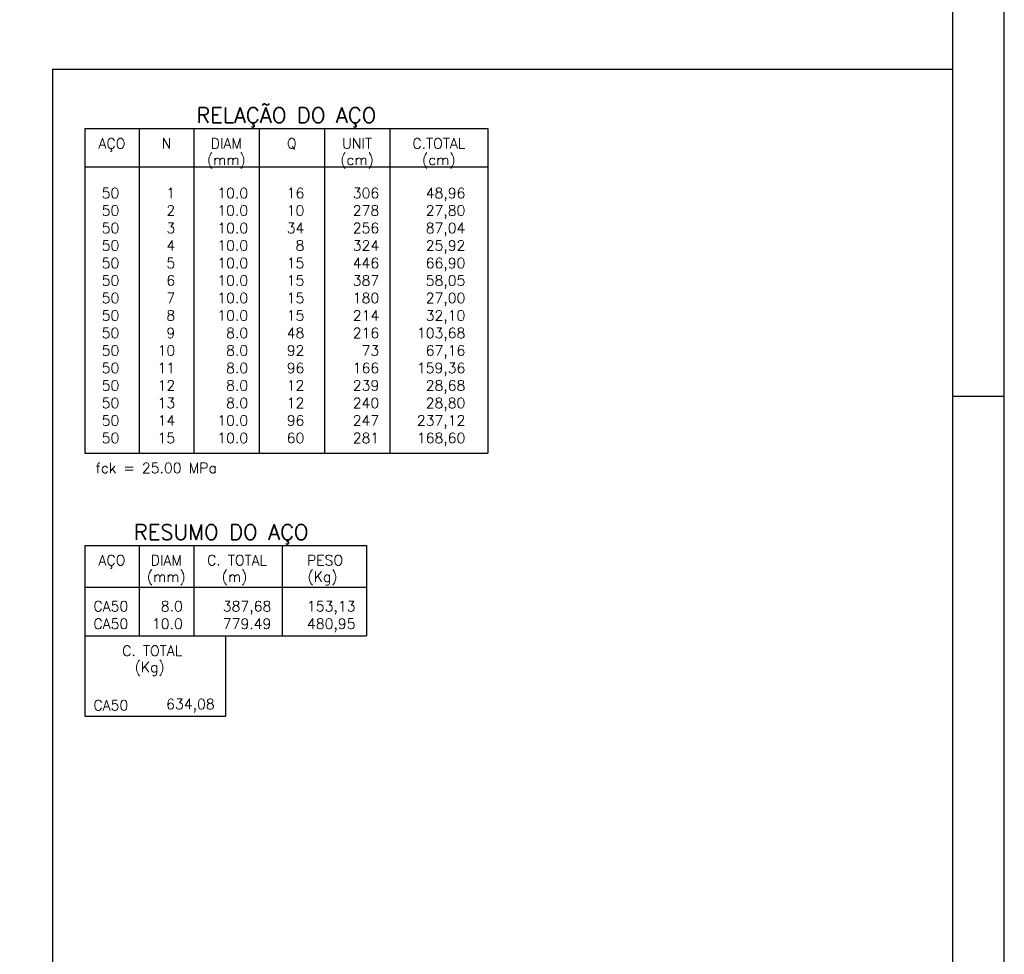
# Model space of a CAD drawing. Extents: x 671 to 2773, y 1614 to 3370.
# Tile 23 of 25: x 2295 to 2773, y 2085 to 2539. Entities that reach past the tile are written whole.
import ezdxf
from ezdxf.enums import TextEntityAlignment as Align

# ---------------------------------------------------------------- set-up
doc = ezdxf.new("R2010")
doc.units = 0
doc.header["$LTSCALE"] = 0.2
doc.header["$MEASUREMENT"] = 0
doc.layers.add('DT-TEXT01', color=4, linetype='CONTINUOUS')
doc.layers.add('PADRÃO', color=7, linetype='CONTINUOUS')
doc.styles.add('ROMANS', font='ROMANS.SHX')

msp = doc.modelspace()

# ---------------------------------------------------------------- linework, layer by layer
at = {"layer": 'DT-TEXT01', "linetype": 'CONTINUOUS'}
for p, q in [((2326.18, 2486.43), (2326.18, 2328.81)), ((2326.18, 2486.43), (2522.1, 2486.43)), ((2352.66, 2486.43), (2352.66, 2328.81)), ((2379.13, 2486.43), (2379.13, 2328.81)), ((2410.9, 2486.43), (2410.9, 2328.81)), ((2442.67, 2486.43), (2442.67, 2328.81)), ((2474.44, 2486.43), (2474.44, 2328.81)), ((2522.1, 2486.43), (2522.1, 2328.81)), ((2326.18, 2467.9), (2522.1, 2467.9)), ((2326.18, 2328.81), (2522.1, 2328.81)), ((2326.18, 2283.92), (2326.18, 2240)), ((2326.18, 2283.92), (2463.05, 2283.92)), ((2352.66, 2283.92), (2352.66, 2240)), ((2379.13, 2283.92), (2379.13, 2240)), ((2422.14, 2283.92), (2422.14, 2240)), ((2463.05, 2283.92), (2463.05, 2240)), ((2326.18, 2263.72), (2463.05, 2263.72)), ((2326.18, 2240), (2463.05, 2240)), ((2326.18, 2240), (2326.18, 2200.99)), ((2394.62, 2240), (2394.62, 2200.99)), ((2326.18, 2200.99), (2394.62, 2200.99))]:
    msp.add_line(p, q, dxfattribs=at)
at = {"layer": 'PADRÃO', "color": 2}
for p, q in [((2310.53, 2515.38), (2310.53, 1638.88)), ((2310.53, 2515.38), (2748.03, 2515.38)), ((2773.03, 2356.38), (2748.03, 2356.38))]:
    msp.add_line(p, q, dxfattribs=at)
msp.add_lwpolyline([(670.53, 3098.88), (670.53, 1613.88), (2773.03, 1613.88), (2773.03, 3098.88), (670.53, 3098.88)], dxfattribs=at)
at = {"layer": 'PADRÃO', "color": 1}
msp.add_lwpolyline([(733.03, 1638.88), (2748.03, 1638.88), (2748.03, 3073.88), (733.03, 3073.88)], close=True, dxfattribs=at)

# ---------------------------------------------------------------- texts
at = {"layer": 'PADRÃO', "color": 4, "style": 'ROMANS'}
for s, p in [('RELAÇÃO DO AÇO', (2424.15, 2489.21)), ('RESUMO DO AÇO', (2392.53, 2286.7))]:
    msp.add_text(s, height=7.5, dxfattribs=at).set_placement(p, align=Align.CENTER)
at = {"layer": 'PADRÃO', "color": 2, "style": 'ROMANS'}
for s, p in [('AÇO', (2339.42, 2476.75)), ('N', (2365.9, 2476.75)), ('DIAM', (2395.02, 2476.75)), ('Q', (2426.8, 2476.75)), ('UNIT', (2458.55, 2476.75)), ('C.TOTAL', (2498.27, 2476.75)), ('(mm)', (2395.01, 2468.8)), ('(cm)', (2458.55, 2468.8)), ('(cm)', (2498.27, 2468.8)), ('AÇO', (2339.42, 2274.23)), ('DIAM', (2365.85, 2274.23)), ('C. TOTAL', (2400.22, 2274.23)), ('PESO', (2442.97, 2274.23)), ('(mm)', (2365.83, 2266.28)), ('(m)', (2399, 2266.28)), ('(Kg)', (2441.75, 2266.28)), ('C. TOTAL', (2358.97, 2230.31)), ('(Kg)', (2357.76, 2222.36))]:
    msp.add_text(s, height=5, dxfattribs=at).set_placement(p, align=Align.CENTER)
for s, p in [('50', (2343.01, 2452.65)), ('1', (2370.14, 2452.65)), ('10.0', (2405.6, 2452.65)), ('16', (2432.92, 2452.65)), ('306', (2469.3, 2452.65)), ('48,96', (2511.16, 2452.65)), ('50', (2343.01, 2444.15)), ('2', (2370.14, 2444.15)), ('10.0', (2405.6, 2444.15)), ('10', (2432.92, 2444.15)), ('278', (2469.3, 2444.15)), ('27,80', (2511.16, 2444.15)), ('50', (2343.01, 2435.65)), ('3', (2370.14, 2435.65)), ('10.0', (2405.6, 2435.65)), ('34', (2432.92, 2435.65)), ('256', (2469.3, 2435.65)), ('87,04', (2511.16, 2435.65)), ('50', (2343.01, 2427.15)), ('4', (2370.14, 2427.15)), ('10.0', (2405.6, 2427.15)), ('8', (2432.92, 2427.15)), ('324', (2469.3, 2427.15)), ('25,92', (2511.16, 2427.15)), ('50', (2343.01, 2418.65)), ('5', (2370.14, 2418.65)), ('10.0', (2405.6, 2418.65)), ('15', (2432.92, 2418.65)), ('446', (2469.3, 2418.65)), ('66,90', (2511.16, 2418.65)), ('50', (2343.01, 2410.15)), ('6', (2370.14, 2410.15)), ('10.0', (2405.6, 2410.15)), ('15', (2432.92, 2410.15)), ('387', (2469.3, 2410.15)), ('58,05', (2511.16, 2410.15)), ('50', (2343.01, 2401.65)), ('7', (2370.14, 2401.65)), ('10.0', (2405.6, 2401.65)), ('15', (2432.92, 2401.65)), ('180', (2469.3, 2401.65)), ('27,00', (2511.16, 2401.65)), ('50', (2343.01, 2393.15)), ('8', (2370.14, 2393.15)), ('10.0', (2405.6, 2393.15)), ('15', (2432.92, 2393.15)), ('214', (2469.3, 2393.15)), ('32,10', (2511.16, 2393.15)), ('50', (2343.01, 2384.65)), ('9', (2370.14, 2384.65)), ('8.0', (2405.6, 2384.65)), ('48', (2432.92, 2384.65)), ('216', (2469.3, 2384.65)), ('103,68', (2511.16, 2384.65)), ('50', (2343.01, 2376.15)), ('10', (2370.14, 2376.15)), ('8.0', (2405.6, 2376.15)), ('92', (2432.92, 2376.15)), ('73', (2469.3, 2376.15)), ('67,16', (2511.16, 2376.15)), ('50', (2343.01, 2367.65)), ('11', (2370.14, 2367.65)), ('8.0', (2405.6, 2367.65)), ('96', (2432.92, 2367.65)), ('166', (2469.3, 2367.65)), ('159,36', (2511.16, 2367.65)), ('50', (2343.01, 2359.15)), ('12', (2370.14, 2359.15)), ('8.0', (2405.6, 2359.15)), ('12', (2432.92, 2359.15)), ('239', (2469.3, 2359.15)), ('28,68', (2511.16, 2359.15)), ('50', (2343.01, 2350.65)), ('13', (2370.14, 2350.65)), ('8.0', (2405.6, 2350.65)), ('12', (2432.92, 2350.65)), ('240', (2469.3, 2350.65)), ('28,80', (2511.16, 2350.65)), ('50', (2343.01, 2342.15)), ('14', (2370.14, 2342.15)), ('10.0', (2405.6, 2342.15)), ('96', (2432.92, 2342.15)), ('247', (2469.3, 2342.15)), ('237,12', (2511.16, 2342.15)), ('50', (2343.01, 2333.65)), ('15', (2370.14, 2333.65)), ('10.0', (2405.6, 2333.65)), ('60', (2432.92, 2333.65)), ('281', (2469.3, 2333.65)), ('168,60', (2511.16, 2333.65)), ('CA50', (2347.34, 2251.89)), ('8.0', (2373.85, 2251.89)), ('387,68', (2416.86, 2251.89)), ('153,13', (2457.77, 2251.89)), ('CA50', (2347.34, 2243.39)), ('10.0', (2373.85, 2243.39)), ('779.49', (2416.86, 2243.39)), ('480,95', (2457.77, 2243.39)), ('CA50', (2347.34, 2203.82)), ('634,08', (2389.33, 2204.38))]:
    msp.add_text(s, height=5, dxfattribs=at).set_placement(p, align=Align.RIGHT)
msp.add_text('fck = 25.00 MPa', height=5, dxfattribs=at).set_placement((2331.47, 2319.11))

doc.saveas('drawing.dxf')
